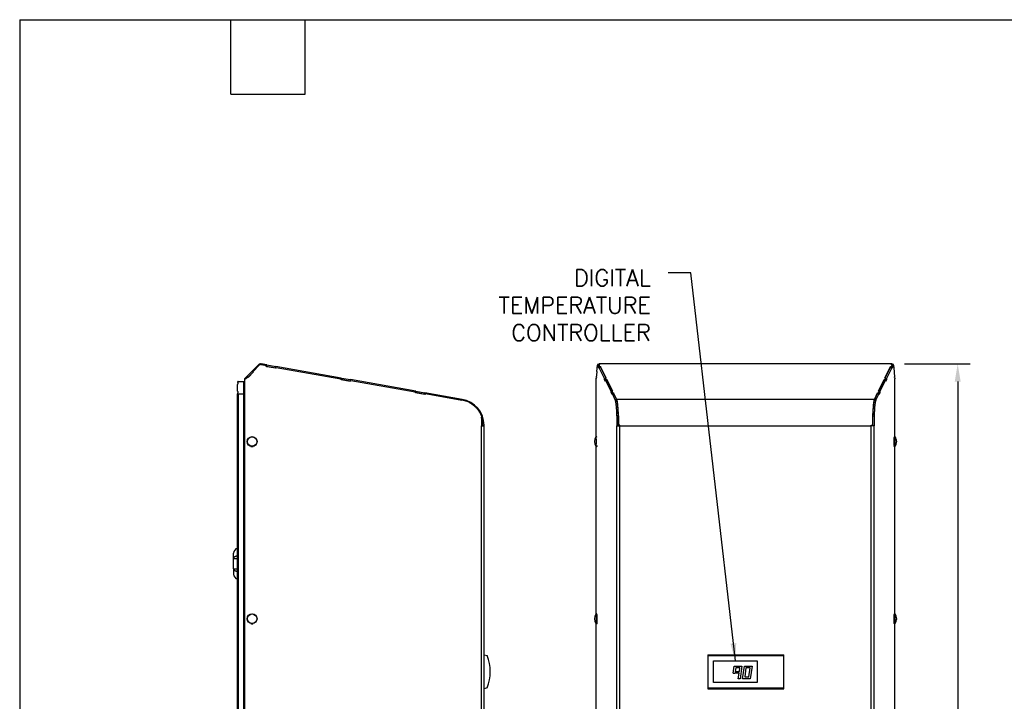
# Model space of a CAD drawing. Header units: inches. Extents: x -1 to 102, y 3 to 82.
# Tile 7 of 19: x -1 to 38, y 55 to 82. Entities that reach past the tile are written whole.
import ezdxf

# ---------------------------------------------------------------- set-up
doc = ezdxf.new("R2010")
doc.units = ezdxf.units.IN
doc.header["$LTSCALE"] = 12
doc.header["$MEASUREMENT"] = 0
doc.header["$PDSIZE"] = -1
doc.linetypes.add('SLD-Solid', pattern=[0])
for name, color, linetype, lineweight in [('DIMENSIONS', 140, 'SLD-Solid', 25), ('DIMENSIONS @ 1', 140, 'SLD-Solid', 25), ('TEXT', 140, 'SLD-Solid', 25), ('TEXT @ 1', 140, 'SLD-Solid', 25)]:
    doc.layers.add(name, color=color, linetype=linetype, lineweight=lineweight)
doc.styles.add('ROMANS', font='romans.shx')
doc.dimstyles.new('FSTD1', dxfattribs={"dimtxt": 0.65, "dimasz": 0.7, "dimexe": 0.5, "dimexo": 0.5, "dimgap": 0.25, "dimtad": 1, "dimzin": 1, "dimdsep": 46, "dimtxsty": 'ROMANS', "dimcen": 0.5, "dimadec": 0, "dimazin": 0, "dimtfac": 1, "dimtmove": 0, "dimatfit": 3, "dimfxl": 0, "dimtolj": 1, "dimarcsym": 0})

# ---------------------------------------------------------------- blocks, each defined once
blk = doc.blocks.new('*D111')
at = {"layer": 'Defpoints', "color": 0}
for p in [(33.234, 67.972), (33.348, 35.973), (35.832, 35.973)]:
    blk.add_point(p, dxfattribs=at)
at = {"layer": 'DIMENSIONS', "color": 0, "lineweight": -2}
for p, q in [((33.734, 67.972), (36.332, 67.972)), ((35.832, 67.272), (35.832, 36.673)), ((33.848, 35.973), (36.332, 35.973))]:
    blk.add_line(p, q, dxfattribs=at)
at = {"layer": 'DIMENSIONS', "color": 0}
for points in [[(35.715, 67.272), (35.949, 67.272), (35.832, 67.972)], [(35.715, 36.673), (35.949, 36.673), (35.832, 35.973)]]:
    blk.add_solid(points, dxfattribs=at)
at = {"layer": 'DIMENSIONS', "color": 0, "char_height": 0.65, "attachment_point": 5, "rotation": 90, "style": 'ROMANS'}
for s, insert in [('\\A1;32.00', (35.257, 51.972)), ('\\A1;[812.8]', (36.577, 51.972))]:
    blk.add_mtext(s, dxfattribs=dict(at, insert=insert))

msp = doc.modelspace()

# ---------------------------------------------------------------- linework, layer by layer
for p, q in [((8.201, 67.938), (7.943, 67.68)), ((7.98, 67.675), (8.222, 67.917)), ((7.985, 67.675), (8.227, 67.917)), ((8.222, 67.917), (8.227, 67.917)), ((8.288, 67.942), (8.283, 67.942)), ((8.529, 67.931), (8.303, 67.97)), ((8.303, 67.941), (8.509, 67.904)), ((8.504, 67.874), (8.509, 67.904)), ((8.522, 67.873), (8.504, 67.876)), ((8.896, 67.805), (8.504, 67.874)), ((8.519, 67.873), (8.529, 67.931)), ((8.519, 67.873), (8.522, 67.873)), ((8.522, 67.873), (8.532, 67.93)), ((8.522, 67.873), (8.875, 67.811)), ((8.529, 67.931), (8.532, 67.93)), ((8.532, 67.93), (8.885, 67.868)), ((8.875, 67.811), (8.885, 67.868)), ((8.892, 67.808), (8.875, 67.811)), ((11.472, 67.412), (8.885, 67.868)), ((8.897, 67.835), (8.891, 67.806)), ((8.902, 67.835), (8.896, 67.805)), ((8.897, 67.835), (8.902, 67.835)), ((8.902, 67.835), (11.453, 67.385)), ((21.576, 67.675), (21.597, 67.917)), ((21.66, 67.942), (21.603, 67.942)), ((21.662, 67.941), (21.604, 67.941)), ((21.604, 67.941), (21.622, 67.904)), ((21.645, 67.904), (21.622, 67.904)), ((21.622, 67.874), (21.622, 67.904)), ((21.645, 67.874), (21.622, 67.874)), ((21.656, 67.805), (21.622, 67.874)), ((21.683, 67.931), (21.645, 67.93)), ((21.645, 67.873), (21.645, 67.93)), ((21.645, 67.93), (21.676, 67.868)), ((21.645, 67.873), (21.664, 67.835)), ((21.656, 67.835), (21.88, 67.385)), ((21.714, 67.835), (21.656, 67.835)), ((21.656, 67.835), (21.656, 67.805)), ((33.234, 67.972), (21.661, 67.972)), ((21.662, 67.941), (21.667, 67.93)), ((33.232, 67.97), (21.663, 67.97)), ((21.683, 67.931), (21.663, 67.97)), ((21.676, 67.835), (21.676, 67.868)), ((21.676, 67.868), (21.714, 67.868)), ((21.714, 67.868), (21.713, 67.835)), ((21.941, 67.412), (21.714, 67.868)), ((21.714, 67.835), (21.925, 67.411)), ((32.955, 67.412), (33.182, 67.868)), ((32.971, 67.411), (33.181, 67.835)), ((33.016, 67.385), (33.239, 67.835)), ((33.181, 67.835), (33.239, 67.835)), ((33.182, 67.835), (33.182, 67.868)), ((33.182, 67.868), (33.219, 67.868)), ((33.213, 67.931), (33.232, 67.97)), ((33.25, 67.93), (33.213, 67.931)), ((33.219, 67.868), (33.25, 67.93)), ((33.219, 67.835), (33.219, 67.868)), ((33.229, 67.93), (33.234, 67.941)), ((33.231, 67.835), (33.25, 67.873)), ((33.234, 67.941), (33.292, 67.941)), ((33.293, 67.942), (33.235, 67.942)), ((33.24, 67.805), (33.239, 67.835)), ((33.274, 67.874), (33.24, 67.805)), ((33.25, 67.873), (33.25, 67.93)), ((33.25, 67.904), (33.273, 67.904)), ((33.25, 67.874), (33.274, 67.874)), ((33.273, 67.904), (33.292, 67.941)), ((33.273, 67.904), (33.274, 67.874)), ((33.298, 67.917), (33.319, 67.675)), ((7.656, 35.953), (7.656, 67.399)), ((7.656, 67.399), (7.661, 67.399)), ((7.747, 67.485), (7.661, 67.399)), ((7.661, 35.953), (7.661, 67.399)), ((7.661, 67.399), (7.666, 67.399)), ((7.666, 67.399), (7.688, 67.377)), ((7.685, 67.38), (7.768, 67.463)), ((7.688, 67.377), (7.773, 67.463)), ((7.747, 67.485), (7.749, 67.486)), ((7.747, 67.485), (7.769, 67.463)), ((7.749, 67.486), (7.943, 67.68)), ((7.749, 67.486), (7.772, 67.463)), ((7.768, 67.463), (7.773, 67.463)), ((7.773, 67.463), (7.796, 67.44)), ((7.79, 67.446), (7.984, 67.639)), ((7.793, 67.443), (8.002, 67.652)), ((7.796, 67.44), (8.007, 67.652)), ((7.943, 67.68), (7.984, 67.639)), ((8.002, 67.652), (7.98, 67.675)), ((7.98, 67.675), (7.985, 67.675)), ((7.984, 67.639), (7.999, 67.655)), ((8.007, 67.652), (7.985, 67.675)), ((8.002, 67.652), (8.007, 67.652)), ((11.447, 67.355), (11.453, 67.385)), ((11.84, 67.286), (11.447, 67.355)), ((11.465, 67.354), (11.448, 67.357)), ((11.462, 67.354), (11.472, 67.412)), ((11.462, 67.354), (11.465, 67.354)), ((11.465, 67.354), (11.475, 67.411)), ((11.465, 67.354), (11.819, 67.292)), ((11.472, 67.412), (11.475, 67.411)), ((11.475, 67.411), (11.829, 67.349)), ((11.819, 67.292), (11.829, 67.349)), ((14.416, 66.893), (11.829, 67.349)), ((21.548, 65.096), (21.548, 67.399)), ((21.548, 67.399), (21.548, 67.399)), ((21.548, 67.399), (21.553, 67.399)), ((21.548, 67.399), (21.55, 67.377)), ((21.55, 67.377), (21.558, 67.463)), ((21.562, 67.463), (21.558, 67.463)), ((21.558, 67.463), (21.56, 67.44)), ((21.56, 67.44), (21.578, 67.652)), ((21.578, 67.652), (21.576, 67.675)), ((21.879, 67.355), (21.88, 67.385)), ((21.903, 67.355), (21.879, 67.355)), ((21.913, 67.286), (21.879, 67.355)), ((21.903, 67.385), (21.88, 67.385)), ((21.941, 67.412), (21.903, 67.411)), ((21.903, 67.354), (21.903, 67.411)), ((21.903, 67.411), (21.934, 67.349)), ((21.903, 67.354), (21.922, 67.316)), ((21.934, 67.316), (21.934, 67.349)), ((21.934, 67.349), (21.971, 67.349)), ((21.971, 67.349), (21.971, 67.316)), ((22.198, 66.893), (21.971, 67.349)), ((32.697, 66.893), (32.924, 67.349)), ((32.925, 67.316), (32.924, 67.349)), ((32.924, 67.349), (32.962, 67.349)), ((32.993, 67.411), (32.955, 67.412)), ((32.962, 67.349), (32.993, 67.411)), ((32.962, 67.316), (32.962, 67.349)), ((32.974, 67.316), (32.993, 67.354)), ((33.016, 67.355), (32.982, 67.286)), ((32.993, 67.354), (32.993, 67.411)), ((32.993, 67.385), (33.016, 67.385)), ((32.993, 67.355), (33.016, 67.355)), ((33.016, 67.385), (33.016, 67.355)), ((33.319, 67.675), (33.317, 67.652)), ((33.317, 67.652), (33.336, 67.44)), ((33.334, 67.463), (33.338, 67.463)), ((33.336, 67.44), (33.338, 67.463)), ((33.338, 67.463), (33.345, 67.377)), ((33.347, 67.399), (33.342, 67.399)), ((33.345, 67.377), (33.347, 67.399)), ((33.348, 67.399), (33.347, 67.399)), ((33.348, 65.096), (33.348, 67.399)), ((7.37, 66.9), (7.37, 67.163)), ((7.4, 67.282), (7.62, 67.282)), ((7.62, 67.282), (7.62, 67.238)), ((7.62, 36.634), (7.62, 67.238)), ((7.62, 67.238), (7.656, 67.238)), ((7.648, 67.303), (7.627, 67.273)), ((7.656, 67.261), (7.627, 67.273)), ((7.648, 67.303), (7.656, 67.312)), ((7.656, 67.295), (7.648, 67.303)), ((11.835, 67.289), (11.819, 67.292)), ((11.84, 67.316), (11.835, 67.287)), ((11.84, 67.316), (11.845, 67.316)), ((11.845, 67.316), (11.84, 67.286)), ((11.845, 67.316), (14.396, 66.866)), ((21.914, 67.316), (21.913, 67.286)), ((21.914, 67.316), (22.137, 66.866)), ((21.972, 67.316), (21.914, 67.316)), ((21.972, 67.316), (22.182, 66.892)), ((32.713, 66.892), (32.924, 67.316)), ((32.758, 66.866), (32.982, 67.316)), ((32.924, 67.316), (32.982, 67.316)), ((32.982, 67.286), (32.982, 67.316)), ((7.37, 36.541), (7.37, 66.782)), ((7.37, 66.782), (7.4, 66.782)), ((7.4, 66.782), (7.62, 66.782)), ((7.4, 66.782), (7.4, 36.541)), ((7.62, 66.782), (7.62, 36.634)), ((14.391, 66.836), (14.396, 66.866)), ((14.409, 66.835), (14.391, 66.838)), ((14.783, 66.767), (14.391, 66.836)), ((14.406, 66.835), (14.416, 66.893)), ((14.406, 66.835), (14.409, 66.835)), ((14.409, 66.835), (14.419, 66.892)), ((14.409, 66.835), (14.762, 66.773)), ((14.416, 66.893), (14.419, 66.892)), ((14.419, 66.892), (14.772, 66.83)), ((14.762, 66.773), (14.772, 66.83)), ((14.779, 66.77), (14.762, 66.773)), ((16.244, 66.57), (14.772, 66.83)), ((14.784, 66.797), (14.778, 66.768)), ((14.789, 66.797), (14.783, 66.767)), ((14.784, 66.797), (14.789, 66.797)), ((14.789, 66.797), (16.238, 66.542)), ((22.161, 66.866), (22.137, 66.866)), ((22.137, 66.836), (22.137, 66.866)), ((22.161, 66.836), (22.137, 66.836)), ((22.171, 66.767), (22.137, 66.836)), ((22.198, 66.893), (22.161, 66.892)), ((22.161, 66.835), (22.161, 66.892)), ((22.161, 66.892), (22.191, 66.83)), ((22.161, 66.835), (22.179, 66.797)), ((22.171, 66.797), (22.298, 66.542)), ((22.229, 66.797), (22.171, 66.797)), ((22.171, 66.797), (22.171, 66.767)), ((22.191, 66.797), (22.191, 66.83)), ((22.191, 66.83), (22.229, 66.83)), ((22.229, 66.83), (22.228, 66.797)), ((22.358, 66.57), (22.229, 66.83)), ((22.229, 66.797), (22.356, 66.542)), ((32.538, 66.57), (22.358, 66.57)), ((32.538, 66.57), (32.667, 66.83)), ((32.54, 66.542), (32.666, 66.797)), ((32.597, 66.542), (32.724, 66.797)), ((32.666, 66.797), (32.724, 66.797)), ((32.667, 66.797), (32.667, 66.83)), ((32.667, 66.83), (32.704, 66.83)), ((32.735, 66.892), (32.697, 66.893)), ((32.704, 66.83), (32.735, 66.892)), ((32.704, 66.797), (32.704, 66.83)), ((32.716, 66.797), (32.735, 66.835)), ((32.725, 66.767), (32.724, 66.797)), ((32.759, 66.836), (32.725, 66.767)), ((32.735, 66.835), (32.735, 66.892)), ((32.735, 66.866), (32.758, 66.866)), ((32.735, 66.836), (32.759, 66.836)), ((32.758, 66.866), (32.759, 66.836)), ((22.356, 66.542), (22.298, 66.542)), ((32.54, 66.542), (32.597, 66.542)), ((17.007, 65.922), (17.007, 65.528)), ((22.366, 65.922), (22.366, 65.528)), ((22.423, 65.922), (22.366, 65.922)), ((22.423, 65.922), (22.423, 65.528)), ((32.472, 65.922), (32.472, 65.528)), ((32.472, 65.922), (32.53, 65.922)), ((32.53, 65.922), (32.53, 65.528)), ((17.007, 65.545), (17.06, 65.545)), ((17.007, 65.528), (17.012, 65.528)), ((17.012, 35.953), (17.012, 65.528)), ((17.012, 65.528), (17.118, 65.528)), ((17.06, 65.548), (17.118, 65.549)), ((17.06, 65.528), (17.06, 65.545)), ((17.118, 35.953), (17.118, 65.528)), ((22.366, 35.973), (22.366, 65.528)), ((22.366, 65.528), (22.482, 65.528)), ((22.366, 65.528), (22.366, 65.528)), ((22.429, 65.545), (22.423, 65.545)), ((22.429, 65.545), (22.482, 65.545)), ((22.429, 65.528), (22.429, 65.545)), ((22.482, 65.549), (22.434, 65.549)), ((22.482, 65.528), (22.482, 65.549)), ((22.482, 35.973), (22.482, 65.528)), ((22.482, 65.528), (32.414, 65.528)), ((32.414, 65.549), (32.461, 65.549)), ((32.414, 65.528), (32.414, 65.549)), ((32.414, 65.545), (32.465, 65.545)), ((32.414, 35.973), (32.414, 65.528)), ((32.53, 65.528), (32.414, 65.528)), ((32.461, 65.549), (32.466, 65.548)), ((32.465, 65.528), (32.465, 65.545)), ((32.53, 35.973), (32.53, 65.528)), ((32.53, 65.528), (32.53, 65.528)), ((21.548, 58.096), (21.548, 64.709)), ((33.348, 58.096), (33.348, 64.709)), ((7.214, 60.287), (7.214, 60.496)), ((7.214, 59.869), (7.214, 60.287)), ((7.214, 60.287), (7.37, 60.287)), ((7.214, 59.869), (7.37, 59.869)), ((7.214, 59.869), (7.214, 59.66)), ((21.548, 52.813), (21.548, 57.709)), ((33.348, 53.112), (33.348, 57.709)), ((17.118, 56.479), (17.238, 56.447)), ((25.961, 56.479), (28.961, 56.479)), ((25.961, 56.479), (25.961, 56.447)), ((25.961, 56.447), (28.961, 56.447)), ((25.961, 56.447), (25.961, 55.168)), ((28.961, 56.447), (28.961, 56.479)), ((28.961, 55.168), (28.961, 56.447)), ((26.186, 55.382), (26.186, 56.232)), ((26.186, 56.232), (27.906, 56.232)), ((27.906, 56.232), (27.906, 55.382)), ((26.959, 55.747), (27.003, 56.032)), ((26.959, 55.747), (27.03, 55.747)), ((27.003, 56.032), (27.306, 56.032)), ((27.03, 55.747), (27.03, 55.747)), ((27.192, 55.747), (27.03, 55.747)), ((27.063, 55.962), (27.041, 55.817)), ((27.041, 55.817), (27.203, 55.817)), ((27.225, 55.962), (27.063, 55.962)), ((27.159, 55.532), (27.192, 55.747)), ((27.203, 55.817), (27.225, 55.962)), ((27.306, 56.032), (27.23, 55.532)), ((27.333, 55.532), (27.404, 56.032)), ((27.404, 56.032), (27.706, 56.032)), ((27.464, 55.962), (27.414, 55.602)), ((27.626, 55.962), (27.464, 55.962)), ((27.575, 55.602), (27.626, 55.962)), ((27.706, 56.032), (27.636, 55.532)), ((27.906, 55.382), (26.186, 55.382)), ((27.23, 55.532), (27.159, 55.532)), ((27.636, 55.532), (27.333, 55.532)), ((27.414, 55.602), (27.575, 55.602)), ((17.238, 55.168), (17.118, 55.135)), ((25.961, 55.168), (28.961, 55.168)), ((25.961, 55.168), (25.961, 55.135)), ((25.961, 55.135), (28.961, 55.135)), ((28.961, 55.135), (28.961, 55.168))]:
    msp.add_line(p, q)
for centre in [(7.947, 64.903), (7.947, 57.903)]:
    msp.add_circle(centre, 0.194)
for centre, radius, start, end in [((8.283, 67.856), 0.116, 80, 135), ((7.4, 67.252), 0.03, 90, 180), ((7.395, 67.252), 0.0247, 180, 240), ((7.4, 67.163), 0.03, 123.2626, 180), ((7.37, 67.209), 0.0247, 303.2626, 60), ((7.713, 67.238), 0.093, 157.5, 180), ((7.4, 66.9), 0.03, 180, 236.7374), ((7.395, 66.812), 0.0247, 120, 180), ((7.4, 66.812), 0.03, 180, 270), ((7.37, 66.854), 0.0247, 300, 56.7374), ((16.06, 65.528), 1.058, 1.146, 80), ((16.08, 65.545), 0.98, 0, 18.9157), ((16.06, 65.528), 1, 1.146, 18.7277), ((16.06, 65.528), 1.058, 0, 1.146), ((21.775, 64.903), 0.303, 142.2875, 217.7125), ((33.12, 64.903), 0.303, 0, 37.7125), ((33.12, 64.903), 0.303, 322.2875, 0), ((7.402, 60.496), 0.188, 99.8002, 180), ((7.402, 59.66), 0.188, 180, 260.1998), ((21.775, 57.903), 0.303, 142.2875, 217.7125), ((33.12, 57.903), 0.303, 0, 37.7125), ((33.12, 57.903), 0.303, 322.2875, 0), ((15.609, 55.807), 1.75, 338.5583, 21.4417)]:
    msp.add_arc(centre, radius, start, end)
for centre in [(7.948, 64.903), (7.948, 57.903)]:
    msp.add_ellipse(centre, major_axis=(0, 0.187), ratio=0.996195)
for points, weights in [([(8.283, 67.942), (8.247, 67.942), (8.222, 67.917)], [1, 0.924243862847, 1]), ([(8.303, 67.941), (8.259, 67.949), (8.227, 67.917)], [1, 0.887600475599, 1]), ([(21.604, 67.941), (21.6, 67.949), (21.597, 67.917)], [1, 0.8876004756, 1]), ([(21.663, 67.97), (21.658, 67.98), (21.655, 67.942)], [1, 0.898253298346, 1]), ([(21.662, 67.941), (21.661, 67.942), (21.66, 67.942)], [1, 0.996223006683, 1]), ([(33.241, 67.942), (33.237, 67.98), (33.232, 67.97)], [1, 0.898253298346, 1]), ([(33.235, 67.942), (33.234, 67.942), (33.234, 67.941)], [1, 0.996223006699, 1]), ([(33.298, 67.917), (33.295, 67.949), (33.292, 67.941)], [1, 0.887600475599, 1]), ([(22.434, 65.549), (22.433, 66.419), (22.358, 66.57)], [1, 0.772434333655, 1]), ([(32.538, 66.57), (32.463, 66.419), (32.461, 65.549)], [1, 0.772434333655, 1]), ([(17.007, 65.922), (16.792, 66.444), (16.238, 66.542)], [1, 0.876577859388, 1]), ([(22.366, 65.922), (22.347, 66.444), (22.298, 66.542)], [1, 0.876577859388, 1]), ([(22.423, 65.922), (22.404, 66.444), (22.356, 66.542)], [1, 0.876577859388, 1]), ([(32.54, 66.542), (32.491, 66.444), (32.472, 65.922)], [1, 0.876577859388, 1]), ([(32.597, 66.542), (32.549, 66.444), (32.53, 65.922)], [1, 0.876577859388, 1]), ([(22.429, 65.545), (22.429, 65.731), (22.423, 65.904)], [1, 0.982406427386, 1]), ([(22.429, 65.545), (22.429, 65.684), (22.423, 65.813)], [1, 0.982406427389, 1]), ([(32.472, 65.894), (32.466, 65.728), (32.466, 65.548)], [1, 0.984292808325, 1]), ([(32.472, 65.837), (32.47, 65.788), (32.468, 65.737)], [1, 0.997341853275, 1]), ([(33.36, 65.088), (33.36, 65.089), (33.359, 65.089)], [1, 0.999605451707, 1]), ([(7.899, 64.715), (7.944, 64.69), (7.99, 64.713)], [1, 0.88781578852, 1]), ([(7.943, 64.703), (7.964, 64.703), (7.983, 64.712)], [1, 0.979396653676, 1]), ([(21.534, 64.719), (21.535, 64.718), (21.535, 64.717)], [1, 0.999597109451, 1]), ([(21.535, 64.717), (21.536, 64.716), (21.537, 64.716)], [1, 0.998425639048, 1]), ([(21.569, 64.715), (21.573, 64.686), (21.578, 64.72)], [1, 0.853536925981, 1]), ([(21.576, 64.733), (21.578, 64.739), (21.58, 64.751)], [1, 0.990010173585, 1]), ([(33.316, 64.746), (33.32, 64.672), (33.327, 64.714)], [1, 0.744777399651, 1]), ([(33.358, 64.716), (33.359, 64.716), (33.359, 64.716)], [1, 0.999872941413, 1]), ([(33.359, 64.716), (33.36, 64.716), (33.36, 64.717)], [1, 0.999192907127, 1]), ([(7.37, 60.379), (7.214, 60.366), (7.214, 60.287)], [1, 0.764922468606, 1]), ([(7.214, 59.869), (7.214, 59.79), (7.37, 59.776)], [1, 0.764922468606, 1]), ([(33.36, 58.088), (33.36, 58.089), (33.359, 58.089)], [1, 0.999605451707, 1]), ([(7.899, 57.715), (7.944, 57.69), (7.99, 57.713)], [1, 0.88781578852, 1]), ([(7.943, 57.703), (7.964, 57.703), (7.983, 57.712)], [1, 0.979396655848, 1]), ([(21.534, 57.719), (21.535, 57.718), (21.535, 57.717)], [1, 0.999597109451, 1]), ([(21.535, 57.717), (21.536, 57.716), (21.537, 57.716)], [1, 0.998425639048, 1]), ([(21.569, 57.715), (21.576, 57.669), (21.58, 57.751)], [1, 0.722143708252, 1]), ([(33.316, 57.746), (33.32, 57.672), (33.327, 57.714)], [1, 0.74477739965, 1]), ([(33.358, 57.716), (33.359, 57.716), (33.359, 57.716)], [1, 0.999872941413, 1]), ([(33.359, 57.716), (33.36, 57.716), (33.36, 57.717)], [1, 0.999192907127, 1])]:
    msp.add_rational_spline(points, weights, degree=2)
for points, knots in [([(21.576, 65.076), (21.575, 65.079), (21.574, 65.083), (21.569, 65.091), (21.56, 65.097), (21.55, 65.097), (21.541, 65.094), (21.536, 65.09), (21.535, 65.088), (21.535, 65.087)], [0, 0, 0, 0, 0.266052, 0.43947, 0.578561, 0.7096, 0.83546, 0.949817, 1, 1, 1, 1]), ([(33.354, 65.093), (33.352, 65.094), (33.349, 65.097), (33.339, 65.097), (33.331, 65.094), (33.325, 65.089), (33.322, 65.083), (33.318, 65.074), (33.315, 65.059), (33.312, 65.033), (33.31, 65), (33.308, 64.961), (33.308, 64.926), (33.308, 64.908), (33.308, 64.903)], [0, 0, 0, 0, 0.025143, 0.064525, 0.102351, 0.13672, 0.177435, 0.249003, 0.383927, 0.521608, 0.666588, 0.808744, 0.950025, 1, 1, 1, 1]), ([(21.533, 64.722), (21.534, 64.72), (21.535, 64.717), (21.542, 64.711), (21.552, 64.708), (21.562, 64.71), (21.568, 64.715), (21.573, 64.72), (21.574, 64.724), (21.575, 64.726), (21.575, 64.726)], [0, 0, 0, 0, 0.141193, 0.285879, 0.419653, 0.560548, 0.677229, 0.801549, 0.986222, 1, 1, 1, 1]), ([(33.308, 64.903), (33.308, 64.894), (33.308, 64.874), (33.308, 64.838), (33.31, 64.8), (33.313, 64.767), (33.316, 64.742), (33.319, 64.728), (33.324, 64.718), (33.332, 64.711), (33.342, 64.707), (33.348, 64.709), (33.351, 64.71)], [0, 0, 0, 0, 0.074671, 0.217607, 0.360998, 0.505, 0.650614, 0.802051, 0.874142, 0.917814, 0.958192, 1, 1, 1, 1]), ([(21.576, 58.076), (21.575, 58.079), (21.574, 58.083), (21.569, 58.091), (21.56, 58.097), (21.55, 58.097), (21.541, 58.094), (21.536, 58.09), (21.535, 58.088), (21.535, 58.087)], [0, 0, 0, 0, 0.266052, 0.43947, 0.578561, 0.7096, 0.83546, 0.949817, 1, 1, 1, 1]), ([(33.354, 58.093), (33.352, 58.094), (33.349, 58.097), (33.339, 58.097), (33.331, 58.094), (33.325, 58.089), (33.322, 58.083), (33.318, 58.074), (33.315, 58.059), (33.312, 58.033), (33.31, 58), (33.308, 57.961), (33.308, 57.926), (33.308, 57.908), (33.308, 57.903)], [0, 0, 0, 0, 0.025143, 0.064525, 0.102351, 0.13672, 0.177435, 0.249003, 0.383927, 0.521608, 0.666588, 0.808744, 0.950025, 1, 1, 1, 1]), ([(21.533, 57.722), (21.534, 57.72), (21.535, 57.717), (21.542, 57.711), (21.552, 57.708), (21.562, 57.71), (21.568, 57.715), (21.573, 57.72), (21.574, 57.724), (21.575, 57.726), (21.575, 57.726)], [0, 0, 0, 0, 0.141193, 0.285879, 0.419653, 0.560548, 0.677229, 0.801549, 0.986222, 1, 1, 1, 1]), ([(33.308, 57.903), (33.308, 57.894), (33.308, 57.874), (33.308, 57.838), (33.31, 57.8), (33.313, 57.767), (33.316, 57.742), (33.319, 57.728), (33.324, 57.718), (33.332, 57.711), (33.342, 57.707), (33.348, 57.709), (33.351, 57.71)], [0, 0, 0, 0, 0.074671, 0.217607, 0.360998, 0.505, 0.650614, 0.802051, 0.874142, 0.917814, 0.958192, 1, 1, 1, 1])]:
    msp.add_open_spline(points, degree=3, knots=knots)
for points, weights in [([(21.537, 64.716), (21.554, 64.716), (21.553, 64.914), (21.552, 65.112), (21.535, 65.088)], [1, 0.684942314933, 1, 0.684942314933, 1]), ([(33.359, 65.089), (33.343, 65.1), (33.342, 64.908), (33.342, 64.716), (33.358, 64.716)], [1, 0.697127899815, 1, 0.697127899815, 1]), ([(21.537, 57.716), (21.554, 57.716), (21.553, 57.914), (21.552, 58.112), (21.535, 58.088)], [1, 0.684942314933, 1, 0.684942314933, 1]), ([(21.576, 57.733), (21.588, 57.765), (21.588, 57.898), (21.588, 58.032), (21.577, 58.07)], [1, 0.79370292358, 1, 0.793702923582, 1]), ([(33.359, 58.089), (33.343, 58.1), (33.342, 57.908), (33.342, 57.716), (33.358, 57.716)], [1, 0.697127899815, 1, 0.697127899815, 1])]:
    msp.add_rational_spline(points, weights, degree=2, knots=[0, 0, 0, 0.5, 0.5, 1, 1, 1])
at = {"layer": 'TEXT'}
for p, q in [((-1.239, 81.572), (101.792, 81.572)), ((-1.239, 81.572), (-1.239, 3.072)), ((7.102, 78.628), (7.102, 81.572)), ((10.045, 78.628), (10.045, 81.572)), ((7.102, 78.628), (10.045, 78.628))]:
    msp.add_line(p, q, dxfattribs=at)

# ---------------------------------------------------------------- texts
at = {"layer": 'TEXT', "insert": (23.706, 71.697), "char_height": 0.65, "attachment_point": 3, "style": 'ROMANS'}
msp.add_mtext_dynamic_manual_height_columns('DIGITAL\\PTEMPERATURE\\PCONTROLLER', width=10.05021, gutter_width=1, heights=[0], dxfattribs=at)

# ---------------------------------------------------------------- dimensions: what is measured, and where the dimension line sits
at = {"layer": 'DIMENSIONS @ 1'}
dim = msp.add_linear_dim(base=(35.832, 35.973), p1=(33.234, 67.972), p2=(33.348, 35.973), angle=90, dimstyle='FSTD1', override={"dimscale": 1, "dimpost": '\\X', "dimtix": 0, "dimtofl": 1, "dimtmove": 0, "dimatfit": 3}, dxfattribs=at)
dim.commit()
dim.dimension.update_dxf_attribs({"geometry": '*D111', "text_midpoint": (35.832, 51.972)})

# ---------------------------------------------------------------- leaders
at = {"layer": 'TEXT @ 1'}
msp.add_leader([(27.046, 56.232), (25.287, 71.573), (24.388, 71.573)], dimstyle='FSTD1', override={"dimscale": 1}, dxfattribs=at)

doc.saveas('drawing.dxf')
